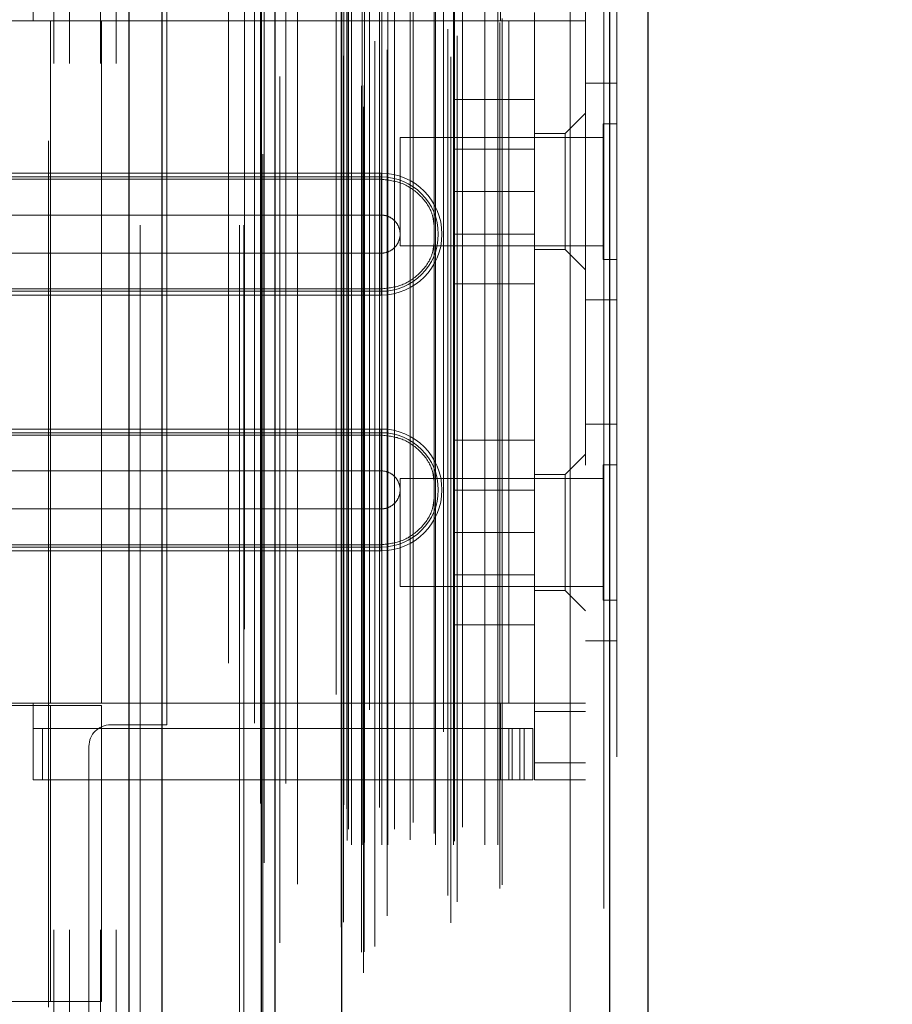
# Model space of a CAD drawing. Header units: inches. Extents: x 0.2 to 10.8, y 0.2 to 8.2.
# Tile 44 of 171: x 2.027 to 2.128, y 3.251 to 3.365. Entities that reach past the tile are written whole.
import ezdxf

# ---------------------------------------------------------------- set-up
doc = ezdxf.new("R2010")
doc.units = ezdxf.units.IN
doc.header["$MEASUREMENT"] = 0
doc.linetypes.add('HIDDEN', pattern=[0.075, 0.05, -0.025])
doc.layers.add('DIMENSIONS', color=140, linetype='Continuous')
doc.layers.add('SLD-0', color=179, linetype='Continuous')
doc.styles.add('SLDTEXTSTYLE0', font='TXT', dxfattribs={"width": 0.7})
doc.dimstyles.new('SLDDIMSTYLE1', dxfattribs={"dimtxt": 0.084961, "dimasz": 0.13, "dimexe": 0, "dimexo": 0.0625, "dimgap": 0.02124, "dimtad": 0, "dimtih": 1, "dimtoh": 1, "dimlfac": 20, "dimrnd": 1e-09, "dimzin": 12, "dimdsep": 46, "dimtxsty": 'SLDTEXTSTYLE0', "dimsah": 1, "dimcen": 0.09, "dimadec": 0, "dimazin": 3, "dimtfac": 1, "dimtmove": 0, "dimatfit": 0, "dimfxl": 0, "dimfrac": 2, "dimtolj": 1, "dimtzin": 12, "dimarcsym": 0})

# ---------------------------------------------------------------- blocks, each defined once
blk = doc.blocks.new('_D_14')
at = {"layer": 'DIMENSIONS'}
for p, q in [((2.24813, 3.12882), (2.24813, 3.37882)), ((2.02814, 3.12882), (2.37313, 3.12882)), ((2.09085, 3.03772), (2.37313, 3.03772)), ((2.24813, 2.68629), (2.24813, 3.03772)), ((2.36584, 2.68629), (2.24813, 2.68629)), ((2.51903, 2.68629), (2.4905, 2.68629)), ((2.4905, 2.68629), (2.4905, 2.55126)), ((2.7715, 2.68629), (2.80003, 2.68629)), ((2.80003, 2.68629), (2.80003, 2.55126)), ((2.4905, 2.55126), (2.51903, 2.55126)), ((2.80003, 2.55126), (2.7715, 2.55126))]:
    blk.add_line(p, q, dxfattribs=at)
for points in [[(2.24813, 3.12882), (2.26813, 3.25882), (2.22813, 3.25882)], [(2.24813, 3.03772), (2.22813, 2.90772), (2.26813, 2.90772)]]:
    blk.add_solid(points, dxfattribs=at)
at = {"layer": 'DIMENSIONS', "char_height": 0.083333, "attachment_point": 1, "style": 'SLDTEXTSTYLE0'}
for s, insert in [('1.82', (2.51903, 2.81273)), ('46.3', (2.51903, 2.65868))]:
    blk.add_mtext(s, dxfattribs=dict(at, insert=insert))

msp = doc.modelspace()

# ---------------------------------------------------------------- linework, layer by layer
at = {"layer": 'SLD-0', "linetype": 'Continuous', "lineweight": 25}
for p, q in [((2.0395805, 3.0413208), (2.0395805, 5.4088184)), ((2.0433989, 3.0413208), (2.0433989, 5.4081103)), ((2.0548445, 3.0413208), (2.0548445, 5.4027261)), ((2.0564261, 3.0413208), (2.0564261, 5.4025708)), ((2.064108, 5.3871566), (2.064108, 3.0569917)), ((2.0950205, 5.3817059), (2.0950205, 3.0624424)), ((2.0994828, 5.3799388), (2.0994828, 3.0642095))]:
    msp.add_line(p, q, dxfattribs=at)
at = {"layer": 'SLD-0', "linetype": 'HIDDEN', "lineweight": 18}
for p, q in [((2.0395805, 5.4088184), (2.0395805, 3.0413208)), ((2.0395805, 5.4088184), (2.0395805, 3.0413208)), ((2.0395805, 3.0413208), (2.0395805, 5.4088184)), ((2.0408533, 3.0413208), (2.0408533, 5.4081103)), ((2.0408533, 3.0413208), (2.0408533, 5.4081103)), ((2.0433989, 3.0413208), (2.0433989, 5.4081103)), ((2.0522989, 3.0413208), (2.0522989, 5.4027261)), ((2.0522989, 3.0413208), (2.0522989, 5.4027261)), ((2.0548445, 3.0413208), (2.0548445, 5.4027261)), ((2.0528261, 3.0413208), (2.0528261, 5.4025708)), ((2.054997, 3.0495095), (2.054997, 5.3946388)), ((2.0666433, 3.0549913), (2.0666433, 5.389157)), ((2.0666433, 3.0549913), (2.0666433, 5.389157)), ((2.0634828, 5.3871566), (2.0634828, 3.0569917)), ((2.0663881, 3.0573938), (2.0663881, 5.3867545)), ((2.0666939, 3.0574477), (2.0666939, 5.3867006)), ((2.0569502, 3.0584837), (2.0569502, 5.3856666)), ((2.0679259, 3.0580325), (2.0679259, 5.3861158)), ((2.0673305, 5.3853683), (2.0673305, 3.0587849)), ((2.0540326, 5.3838352), (2.0540326, 3.0603078)), ((2.0640466, 5.3837401), (2.0640466, 3.0604082)), ((2.0640627, 3.0602823), (2.0640627, 5.383866)), ((2.0643336, 3.0608605), (2.0643336, 5.3832878)), ((2.0643336, 3.0608605), (2.0643336, 5.3832878)), ((2.0767306, 3.0607707), (2.0767306, 5.3833776)), ((2.0693646, 3.0615775), (2.0693646, 5.3825742)), ((2.0758717, 5.3828237), (2.0758717, 3.0613276)), ((2.0679445, 3.0625608), (2.0679445, 5.3815875)), ((2.0943954, 5.3817059), (2.0943954, 3.0624424)), ((2.0943954, 3.0624424), (2.0943954, 5.3817059)), ((2.0950205, 3.0624424), (2.0950205, 5.3817059)), ((2.0763801, 3.0639521), (2.0763801, 5.3801961)), ((2.0774389, 3.0631951), (2.0774389, 5.3809352)), ((2.0958828, 5.3799388), (2.0958828, 3.0642095)), ((2.0590121, 3.0652472), (2.0590121, 5.3788999)), ((2.0823902, 3.0647336), (2.0823902, 5.3794147)), ((2.0826499, 3.065172), (2.0826499, 5.3789763)), ((2.0547352, 5.3745759), (2.0547352, 3.0695738)), ((2.065242, 3.0698024), (2.065242, 5.3743459)), ((2.065242, 3.0698024), (2.065242, 5.3743459)), ((2.0664861, 5.3743459), (2.0664861, 3.0698024)), ((2.0664861, 3.0698024), (2.0664861, 5.3743459)), ((2.0687361, 3.0698024), (2.0687361, 5.3743459)), ((2.0687361, 5.3743459), (2.0687361, 3.0698024)), ((2.06944, 3.0698024), (2.06944, 5.3743459)), ((2.0749424, 3.0698024), (2.0749424, 5.3743459)), ((2.0770094, 3.0698024), (2.0770094, 5.3743459)), ((2.0806303, 3.0698024), (2.0806303, 5.3743459)), ((2.0821499, 3.0698024), (2.0821499, 5.3743459)), ((2.0821499, 3.0698024), (2.0821499, 5.3743459)), ((2.0647361, 3.0703024), (2.0647361, 5.3738459)), ((2.0647361, 3.0703024), (2.0647361, 5.3738459)), ((2.0667361, 3.0700524), (2.0667361, 5.3740959)), ((2.0684861, 5.3740959), (2.0684861, 3.0700524)), ((2.0720192, 3.0703523), (2.0720192, 5.3738049)), ((2.0771367, 3.0701996), (2.0771367, 5.3739492)), ((2.0648828, 3.0715991), (2.0648828, 5.3725491)), ((2.0780454, 3.0718219), (2.0780454, 5.3723264)), ((2.0702146, 5.3715982), (2.0702146, 3.0725334)), ((2.0723476, 3.0723795), (2.0723476, 5.3717688)), ((2.0723476, 3.0723795), (2.0723476, 5.3717688)), ((2.0747812, 5.3711087), (2.0747812, 3.0730404)), ((2.0643656, 3.0744141), (2.0643656, 5.3697342)), ((2.0643656, 3.0744141), (2.0643656, 5.3697342)), ((2.0646939, 3.0739503), (2.0646939, 5.370198)), ((2.0646939, 3.0739503), (2.0646939, 5.370198)), ((2.0551702, 5.3677474), (2.0551702, 3.0764209)), ((2.0551702, 5.3677264), (2.0551702, 3.0764011)), ((2.0576504, 3.0768684), (2.0576504, 5.3672799)), ((2.0510261, 3.0907708), (2.0510261, 5.3533208)), ((2.0510261, 3.0907708), (2.0510261, 5.3533208)), ((2.0510261, 3.0907708), (2.0510261, 5.3533208)), ((2.0510261, 3.0907708), (2.0510261, 5.3533208)), ((2.0904828, 3.1135991), (2.0904828, 5.3305491)), ((2.0904828, 3.1135991), (2.0904828, 5.3305491)), ((2.0904828, 5.3305491), (2.0904828, 3.1135991)), ((2.0904828, 5.3305491), (2.0904828, 3.1135991)), ((2.0922828, 3.1135991), (2.0922828, 5.3305491)), ((2.0308761, 3.1599708), (2.0308761, 3.4910708)), ((2.0308761, 3.1599708), (2.0308761, 3.4910708)), ((2.0326761, 3.1599708), (2.0326761, 3.4910708)), ((2.0362761, 3.1599708), (2.0362761, 3.4910708)), ((2.0380761, 3.1599708), (2.0380761, 3.4910708)), ((2.0380761, 3.1599708), (2.0380761, 3.4910708)), ((2.0302749, 3.2510456), (2.0302749, 3.3986834)), ((2.0285033, 3.364896), (2.0285033, 3.3737542)), ((2.0824403, 3.364896), (2.0824403, 3.3737542)), ((2.0439261, 3.2836458), (2.0439261, 3.3673958)), ((2.0863773, 3.364896), (2.0863773, 3.3658802)), ((2.0363773, 3.364896), (2.0159053, 3.364896)), ((2.0304718, 3.2861558), (2.0304718, 3.364896)), ((2.0363773, 3.2861558), (2.0363773, 3.364896)), ((2.0363773, 3.364896), (2.0824403, 3.364896)), ((2.0363773, 3.364896), (2.0824403, 3.364896)), ((2.0834245, 3.364896), (2.0824403, 3.364896)), ((2.0834245, 3.364896), (2.0834245, 3.2861558)), ((2.0922828, 3.364896), (2.0834245, 3.364896)), ((2.0834245, 3.364896), (2.0834245, 3.2861558)), ((2.0863773, 3.364896), (2.0863773, 3.2861558)), ((2.0958828, 3.3576991), (2.0922828, 3.3576991)), ((2.0863773, 3.3558408), (2.0771273, 3.3558408)), ((2.0771273, 3.3558408), (2.0771273, 3.3451908)), ((2.0922828, 3.354266), (2.0899206, 3.3519038)), ((2.0943203, 3.3530033), (2.0943203, 3.3451908)), ((2.0958828, 3.3530033), (2.0943203, 3.3530033)), ((2.0708828, 3.3514408), (2.0708828, 3.3451908)), ((2.0943203, 3.3514408), (2.0708828, 3.3514408)), ((2.0899206, 3.3519038), (2.0863773, 3.3519038)), ((2.0899206, 3.3452109), (2.0899206, 3.3519038)), ((2.0863773, 3.3500883), (2.0771273, 3.3500883)), ((2.0686608, 3.3473183), (1.9958261, 3.3473183)), ((2.0686608, 3.3468919), (1.9958261, 3.3468919)), ((2.0686608, 3.346616), (1.9958261, 3.346616)), ((2.0686608, 3.3473183), (2.0686608, 3.346616)), ((2.0686608, 3.3468919), (2.0686608, 3.342487)), ((2.0708828, 3.3451908), (2.0708828, 3.3389408)), ((2.0863773, 3.3451908), (2.0771273, 3.3451908)), ((2.0771273, 3.3451908), (2.0771273, 3.3345408)), ((2.0899206, 3.338518), (2.0899206, 3.3452109)), ((2.0943203, 3.3451908), (2.0943203, 3.3373783)), ((2.0686608, 3.342487), (1.9958261, 3.342487)), ((2.0771273, 3.3402933), (2.0863773, 3.3402933)), ((2.0708828, 3.3389408), (2.0943203, 3.3389408)), ((2.0863773, 3.338518), (2.0899206, 3.338518)), ((2.0899206, 3.338518), (2.0922828, 3.3361558)), ((1.9958261, 3.3380923), (2.0686608, 3.3380923)), ((2.0686608, 3.3336874), (2.0686608, 3.3380923)), ((2.0943203, 3.3373783), (2.0958828, 3.3373783)), ((1.9958261, 3.3339633), (2.0686608, 3.3339633)), ((2.0686608, 3.333261), (2.0686608, 3.3339633)), ((2.0863773, 3.3345408), (2.0771273, 3.3345408)), ((1.9958261, 3.3336874), (2.0686608, 3.3336874)), ((1.9958261, 3.333261), (2.0686608, 3.333261)), ((2.0922828, 3.3326991), (2.0958828, 3.3326991)), ((2.0958828, 3.3183491), (2.0922828, 3.3183491)), ((2.0686608, 3.3177908), (1.9958261, 3.3177908)), ((2.0686608, 3.3173644), (1.9958261, 3.3173644)), ((2.0686608, 3.3170885), (1.9958261, 3.3170885)), ((2.0686608, 3.3177908), (2.0686608, 3.3170885)), ((2.0686608, 3.3173644), (2.0686608, 3.3129594)), ((2.0863773, 3.3164908), (2.0771273, 3.3164908)), ((2.0771273, 3.3164908), (2.0771273, 3.3058408)), ((2.0922828, 3.314896), (2.0899206, 3.3125338)), ((2.0943203, 3.3136533), (2.0943203, 3.3058408)), ((2.0958828, 3.3136533), (2.0943203, 3.3136533)), ((2.0686608, 3.3129594), (1.9958261, 3.3129594)), ((2.0899206, 3.3125338), (2.0863773, 3.3125338)), ((2.0899206, 3.2991479), (2.0899206, 3.3125338)), ((2.0708828, 3.3120908), (2.0708828, 3.3058408)), ((2.0943203, 3.3120908), (2.0708828, 3.3120908)), ((2.0863773, 3.3107383), (2.0771273, 3.3107383)), ((1.9958261, 3.3085648), (2.0686608, 3.3085648)), ((2.0686608, 3.3041598), (2.0686608, 3.3085648)), ((2.0708828, 3.3058408), (2.0708828, 3.2995908)), ((2.0863773, 3.3058408), (2.0771273, 3.3058408)), ((2.0771273, 3.3058408), (2.0771273, 3.2951908)), ((2.0943203, 3.3058408), (2.0943203, 3.2980283)), ((1.9958261, 3.3044357), (2.0686608, 3.3044357)), ((2.0686608, 3.3037334), (2.0686608, 3.3044357)), ((1.9958261, 3.3041598), (2.0686608, 3.3041598)), ((1.9958261, 3.3037334), (2.0686608, 3.3037334)), ((2.0771273, 3.3009433), (2.0863773, 3.3009433)), ((2.0708828, 3.2995908), (2.0943203, 3.2995908)), ((2.0863773, 3.2991479), (2.0899206, 3.2991479)), ((2.0899206, 3.2991479), (2.0922828, 3.2967857)), ((2.0943203, 3.2980283), (2.0958828, 3.2980283)), ((2.0863773, 3.2951908), (2.0771273, 3.2951908)), ((2.0922828, 3.2933491), (2.0958828, 3.2933491)), ((2.0363773, 3.2861558), (2.0159053, 3.2861558)), ((2.0285033, 3.2772975), (2.0285033, 3.2861558)), ((2.0824403, 3.2861558), (2.0363773, 3.2861558)), ((2.0824403, 3.2861558), (2.0363773, 3.2861558)), ((2.0834245, 3.2861558), (2.0824403, 3.2861558)), ((2.0824403, 3.2772975), (2.0824403, 3.2861558)), ((2.0922828, 3.2861558), (2.0834245, 3.2861558)), ((2.0863773, 3.2851716), (2.0863773, 3.2861558)), ((2.0253537, 3.2858605), (2.0363773, 3.2858605)), ((2.0304718, 3.251707), (2.0304718, 3.2858605)), ((2.0363773, 3.251707), (2.0363773, 3.2858605)), ((2.0922828, 3.2851716), (2.0863773, 3.2851716)), ((2.0863773, 3.2851716), (2.0863773, 3.279266)), ((2.0824403, 3.283203), (2.0285033, 3.283203)), ((2.0295791, 3.2772975), (2.0295791, 3.283203)), ((2.0374261, 3.2836458), (2.0439261, 3.2836458)), ((2.0824403, 3.283203), (2.0834245, 3.283203)), ((2.0834245, 3.283203), (2.0834245, 3.2772975)), ((2.0834245, 3.283203), (2.0851962, 3.283203)), ((2.0837913, 3.2772975), (2.0837913, 3.283203)), ((2.084684, 3.2772975), (2.084684, 3.283203)), ((2.0851962, 3.2772975), (2.0851962, 3.283203)), ((2.0851962, 3.283203), (2.0861805, 3.283203)), ((2.0851962, 3.2772975), (2.0851962, 3.283203)), ((2.0861805, 3.2772975), (2.0861805, 3.283203)), ((2.0349261, 3.2811458), (2.0349261, 3.0907708)), ((2.0922828, 3.279266), (2.0863773, 3.279266)), ((2.0863773, 3.2772975), (2.0863773, 3.279266)), ((2.0922828, 3.279266), (2.0863773, 3.279266)), ((2.0824403, 3.2772975), (2.0285033, 3.2772975)), ((2.0834245, 3.2772975), (2.0824403, 3.2772975)), ((2.0851962, 3.2772975), (2.0834245, 3.2772975)), ((2.0861805, 3.2772975), (2.0851962, 3.2772975)), ((2.0922828, 3.2772975), (2.0863773, 3.2772975)), ((2.0363773, 3.251707), (2.0253537, 3.251707))]:
    msp.add_line(p, q, dxfattribs=at)
at = {"layer": 'SLD-0', "linetype": 'HIDDEN', "lineweight": 18, "flags": 128}
for points in [[(2.0528927, 5.3946731), (2.0528925, 4.2313371), (2.0528927, 3.049465)], [(2.0528927, 5.3946728), (2.0528925, 4.209895), (2.0528927, 3.0494733)], [(2.0540326, 5.3838485), (2.0540325, 4.2694836), (2.0540326, 3.060301)], [(2.0547352, 5.3745749), (2.0547348, 4.1977055), (2.0547352, 3.0695744)], [(2.0590048, 3.0705912), (2.0590049, 4.2127867), (2.0590048, 5.3735511)]]:
    msp.add_lwpolyline(points, dxfattribs=at)
at = {"layer": 'SLD-0', "linetype": 'HIDDEN', "lineweight": 18}
for centre, radius, start, end in [((2.0686608, 3.3402897), 0.0070287, 270, 90), ((2.0686608, 3.3402897), 0.0066023, 270, 90), ((2.0686608, 3.3107621), 0.0070287, 270, 90), ((2.0686608, 3.3107621), 0.0066023, 270, 90), ((2.0374261, 3.2811458), 0.0025, 90, 180)]:
    msp.add_arc(centre, radius, start, end, dxfattribs=at)
for points in [[(2.0686608, 3.346616), (2.0686608, 3.3457931), (2.0686608, 3.3438106), (2.0686608, 3.341465), (2.0686608, 3.3402897)], [(2.0686608, 3.342487), (2.0686608, 3.3419378), (2.0686608, 3.3411137), (2.0686608, 3.3402897)], [(2.0686608, 3.3402897), (2.0686608, 3.3391143), (2.0686608, 3.3367687), (2.0686608, 3.3347862), (2.0686608, 3.3339633)], [(2.0686608, 3.3402897), (2.0686608, 3.3394656), (2.0686608, 3.3386415), (2.0686608, 3.3380923)], [(2.0686608, 3.3170885), (2.0686608, 3.3162656), (2.0686608, 3.3142831), (2.0686608, 3.3119374), (2.0686608, 3.3107621)], [(2.0686608, 3.3129594), (2.0686608, 3.3124102), (2.0686608, 3.3115862), (2.0686608, 3.3107621)], [(2.0686608, 3.3107621), (2.0686608, 3.3095868), (2.0686608, 3.3072411), (2.0686608, 3.3052587), (2.0686608, 3.3044357)], [(2.0686608, 3.3107621), (2.0686608, 3.309938), (2.0686608, 3.309114), (2.0686608, 3.3085648)]]:
    msp.add_open_spline(points, degree=3, dxfattribs=at)
for points, knots in [([(2.0747812, 3.3413252), (2.0747171, 3.3417963), (2.0745411, 3.3430908), (2.0732233, 3.3448626), (2.0711516, 3.3463321), (2.0694911, 3.3465214), (2.0686608, 3.346616)], [0, 0, 0, 0, 0.16020075, 0.44013383, 0.72006692, 1, 1, 1, 1]), ([(2.0686608, 3.3380923), (2.0689484, 3.3380923), (2.0692359, 3.3381495), (2.0697674, 3.3383697), (2.0700111, 3.3385325), (2.0704179, 3.3389393), (2.0705808, 3.339183), (2.0708009, 3.3397145), (2.0708581, 3.340002), (2.0708581, 3.3405773), (2.0708009, 3.3408648), (2.0705808, 3.3413963), (2.0704179, 3.34164), (2.0700111, 3.3420468), (2.0697674, 3.3422097), (2.0692359, 3.3424298), (2.0689484, 3.342487), (2.0686608, 3.342487)], [0, 0, 0, 0, 0.125, 0.125, 0.25, 0.25, 0.375, 0.375, 0.5, 0.5, 0.625, 0.625, 0.75, 0.75, 0.875, 0.875, 1, 1, 1, 1]), ([(2.0686608, 3.3339633), (2.0694911, 3.334058), (2.0711516, 3.3342473), (2.0732233, 3.3357168), (2.0745411, 3.3374885), (2.0747171, 3.338783), (2.0747812, 3.3392542)], [0, 0, 0, 0, 0.27993308, 0.55986617, 0.83979925, 1, 1, 1, 1]), ([(2.0747812, 3.3117976), (2.0747171, 3.3122688), (2.0745411, 3.3135633), (2.0732233, 3.315335), (2.0711516, 3.3168045), (2.0694911, 3.3169938), (2.0686608, 3.3170885)], [0, 0, 0, 0, 0.16020075, 0.44013383, 0.72006692, 1, 1, 1, 1]), ([(2.0686608, 3.3085648), (2.0689484, 3.3085648), (2.0692359, 3.308622), (2.0697674, 3.3088421), (2.0700111, 3.309005), (2.0704179, 3.3094117), (2.0705808, 3.3096555), (2.0708009, 3.310187), (2.0708581, 3.3104745), (2.0708581, 3.3110497), (2.0708009, 3.3113373), (2.0705808, 3.3118687), (2.0704179, 3.3121125), (2.0700111, 3.3125192), (2.0697674, 3.3126821), (2.0692359, 3.3129022), (2.0689484, 3.3129594), (2.0686608, 3.3129594)], [0, 0, 0, 0, 0.125, 0.125, 0.25, 0.25, 0.375, 0.375, 0.5, 0.5, 0.625, 0.625, 0.75, 0.75, 0.875, 0.875, 1, 1, 1, 1]), ([(2.0686608, 3.3044357), (2.0694911, 3.3045304), (2.0711516, 3.3047197), (2.0732233, 3.3061892), (2.0745411, 3.3079609), (2.0747171, 3.3092554), (2.0747812, 3.3097266)], [0, 0, 0, 0, 0.27993308, 0.55986617, 0.83979925, 1, 1, 1, 1])]:
    msp.add_open_spline(points, degree=3, knots=knots, dxfattribs=at)

# ---------------------------------------------------------------- dimensions: what is measured, and where the dimension line sits
at = {"layer": 'DIMENSIONS'}
dim = msp.add_linear_dim(base=(2.2481314, 3.0377208), p1=(1.9781386, 3.1288208), p2=(2.0408539, 3.0377208), angle=90, dimstyle='SLDDIMSTYLE1', dxfattribs=at)
dim.commit()
dim.dimension.update_dxf_attribs({"geometry": '_D_14', "text_midpoint": (2.2481314, 2.686286), "dimtype": 160})

doc.saveas('drawing.dxf')
